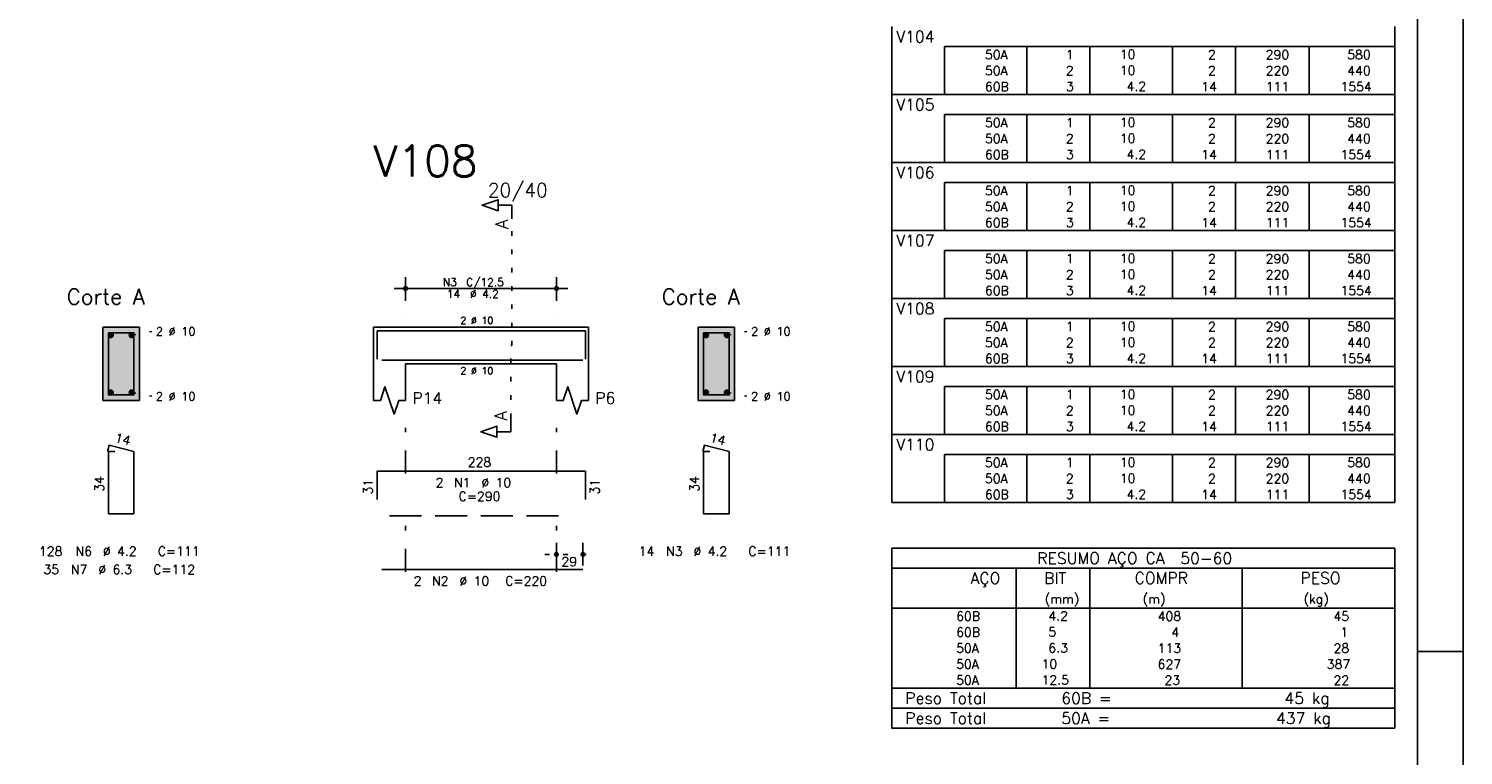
# Model space of a CAD drawing. Extents: x 0 to 84.1, y 0 to 59.4.
# Tile 6 of 7: x 52.7 to 84.1, y 27.4 to 43.3. Entities that reach past the tile are written whole.
import ezdxf

# ---------------------------------------------------------------- set-up
doc = ezdxf.new("R2010")
doc.units = 0
for name, pattern in [('ESTILO_TQS_0001', [1, 0.7, -0.3]), ('ESTILO_TQS_0002', [0.4, 0.1, -0.3]), ('ESTILO_TQS_0003', [1.5, 0.5, -0.4, 0.1, -0.5])]:
    doc.linetypes.add(name, pattern=pattern)
for name, color, linetype in [('1', 1, 'CONTINUOUS'), ('10', 10, 'CONTINUOUS'), ('2', 2, 'CONTINUOUS'), ('4', 4, 'CONTINUOUS'), ('6', 6, 'CONTINUOUS'), ('7', 7, 'CONTINUOUS')]:
    doc.layers.add(name, color=color, linetype=linetype)
doc.styles.get("Standard").update_dxf_attribs({"font": 'ROMANS.SHX'})

msp = doc.modelspace()

# ---------------------------------------------------------------- linework, layer by layer
at = {"layer": '1', "linetype": 'ESTILO_TQS_0002'}
for p, q in [((63.285, 36.39187), (63.285, 39.16187)), ((54.965, 36.61687), (55.41, 36.70187)), ((67.985, 36.61687), (68.43, 36.70187)), ((63.26, 34.80687), (63.26, 36.39187)), ((63.26, 36.39187), (63.285, 36.39187)), ((54.965, 35.36687), (55.41, 35.28187)), ((67.985, 35.36687), (68.43, 35.28187)), ((64.01, 31.82187), (65.09, 31.82187))]:
    msp.add_line(p, q, dxfattribs=at)
at = {"layer": '1', "linetype": 'ESTILO_TQS_0001'}
msp.add_line((60.61, 32.66687), (64.61, 32.66687), dxfattribs=at)
at = {"layer": '1', "linetype": 'CONTINUOUS'}
for centre in [(54.515, 36.61687), (54.965, 36.61687), (67.535, 36.61687), (67.985, 36.61687), (54.515, 35.36687), (54.965, 35.36687), (67.535, 35.36687), (67.985, 35.36687)]:
    msp.add_circle(centre, 0.05, dxfattribs=at)
for points in [[(54.565, 36.61687), (54.49, 36.660171), (54.468015, 36.633971)], [(54.565, 36.61687), (54.468015, 36.633971), (54.468015, 36.599769)], [(54.565, 36.61687), (54.468015, 36.599769), (54.49, 36.573569)], [(54.565, 36.61687), (54.523682, 36.66611), (54.49, 36.660171)], [(54.565, 36.61687), (54.49, 36.573569), (54.523682, 36.56763)], [(54.565, 36.61687), (54.553302, 36.649009), (54.523682, 36.66611)], [(54.565, 36.61687), (54.523682, 36.56763), (54.553302, 36.584731)], [(54.565, 36.61687), (54.553302, 36.584731), (54.565, 36.61687)], [(55.015, 36.61687), (54.94, 36.660171), (54.918015, 36.633971)], [(55.015, 36.61687), (54.918015, 36.633971), (54.918015, 36.599769)], [(55.015, 36.61687), (54.918015, 36.599769), (54.94, 36.573569)], [(55.015, 36.61687), (54.973682, 36.66611), (54.94, 36.660171)], [(55.015, 36.61687), (54.94, 36.573569), (54.973682, 36.56763)], [(55.015, 36.61687), (55.003302, 36.649009), (54.973682, 36.66611)], [(55.015, 36.61687), (54.973682, 36.56763), (55.003302, 36.584731)], [(55.015, 36.61687), (55.003302, 36.584731), (55.015, 36.61687)], [(67.585, 36.61687), (67.51, 36.660171), (67.488015, 36.633971)], [(67.585, 36.61687), (67.488015, 36.633971), (67.488015, 36.599769)], [(67.585, 36.61687), (67.488015, 36.599769), (67.51, 36.573569)], [(67.585, 36.61687), (67.543682, 36.66611), (67.51, 36.660171)], [(67.585, 36.61687), (67.51, 36.573569), (67.543682, 36.56763)], [(67.585, 36.61687), (67.573302, 36.649009), (67.543682, 36.66611)], [(67.585, 36.61687), (67.543682, 36.56763), (67.573302, 36.584731)], [(67.585, 36.61687), (67.573302, 36.584731), (67.585, 36.61687)], [(68.035, 36.61687), (67.96, 36.660171), (67.938015, 36.633971)], [(68.035, 36.61687), (67.938015, 36.633971), (67.938015, 36.599769)], [(68.035, 36.61687), (67.938015, 36.599769), (67.96, 36.573569)], [(68.035, 36.61687), (67.993682, 36.66611), (67.96, 36.660171)], [(68.035, 36.61687), (67.96, 36.573569), (67.993682, 36.56763)], [(68.035, 36.61687), (68.023302, 36.649009), (67.993682, 36.66611)], [(68.035, 36.61687), (67.993682, 36.56763), (68.023302, 36.584731)], [(68.035, 36.61687), (68.023302, 36.584731), (68.035, 36.61687)], [(54.565, 35.36687), (54.49, 35.410171), (54.468015, 35.383971)], [(54.565, 35.36687), (54.468015, 35.383971), (54.468015, 35.349769)], [(54.565, 35.36687), (54.468015, 35.349769), (54.49, 35.323569)], [(54.565, 35.36687), (54.523682, 35.41611), (54.49, 35.410171)], [(54.565, 35.36687), (54.49, 35.323569), (54.523682, 35.31763)], [(54.565, 35.36687), (54.553302, 35.399009), (54.523682, 35.41611)], [(54.565, 35.36687), (54.523682, 35.31763), (54.553302, 35.334731)], [(54.565, 35.36687), (54.553302, 35.334731), (54.565, 35.36687)], [(55.015, 35.36687), (54.94, 35.410171), (54.918015, 35.383971)], [(55.015, 35.36687), (54.918015, 35.383971), (54.918015, 35.349769)], [(55.015, 35.36687), (54.918015, 35.349769), (54.94, 35.323569)], [(55.015, 35.36687), (54.973682, 35.41611), (54.94, 35.410171)], [(55.015, 35.36687), (54.94, 35.323569), (54.973682, 35.31763)], [(55.015, 35.36687), (55.003302, 35.399009), (54.973682, 35.41611)], [(55.015, 35.36687), (54.973682, 35.31763), (55.003302, 35.334731)], [(55.015, 35.36687), (55.003302, 35.334731), (55.015, 35.36687)], [(67.585, 35.36687), (67.51, 35.410171), (67.488015, 35.383971)], [(67.585, 35.36687), (67.488015, 35.383971), (67.488015, 35.349769)], [(67.585, 35.36687), (67.488015, 35.349769), (67.51, 35.323569)], [(67.585, 35.36687), (67.543682, 35.41611), (67.51, 35.410171)], [(67.585, 35.36687), (67.51, 35.323569), (67.543682, 35.31763)], [(67.585, 35.36687), (67.573302, 35.399009), (67.543682, 35.41611)], [(67.585, 35.36687), (67.543682, 35.31763), (67.573302, 35.334731)], [(67.585, 35.36687), (67.573302, 35.334731), (67.585, 35.36687)], [(68.035, 35.36687), (67.96, 35.410171), (67.938015, 35.383971)], [(68.035, 35.36687), (67.938015, 35.383971), (67.938015, 35.349769)], [(68.035, 35.36687), (67.938015, 35.349769), (67.96, 35.323569)], [(68.035, 35.36687), (67.993682, 35.41611), (67.96, 35.410171)], [(68.035, 35.36687), (67.96, 35.323569), (67.993682, 35.31763)], [(68.035, 35.36687), (68.023302, 35.399009), (67.993682, 35.41611)], [(68.035, 35.36687), (67.993682, 35.31763), (68.023302, 35.334731)], [(68.035, 35.36687), (68.023302, 35.334731), (68.035, 35.36687)]]:
    msp.add_solid(points, dxfattribs=at)
at = {"layer": '10', "linetype": 'CONTINUOUS'}
for points in [[(55.14, 35.19187), (55.14, 36.79187), (54.34, 36.79187)], [(55.14, 35.19187), (54.34, 36.79187), (54.34, 35.19187)], [(68.16, 35.19187), (68.16, 36.79187), (67.36, 36.79187)], [(68.16, 35.19187), (67.36, 36.79187), (67.36, 35.19187)], [(55.14, 35.19187), (54.34, 35.19187), (55.14, 35.19187)], [(68.16, 35.19187), (67.36, 35.19187), (68.16, 35.19187)]]:
    msp.add_solid(points, dxfattribs=at)
at = {"layer": '2', "linetype": 'CONTINUOUS'}
for p, q in [((84.100006, 0), (84.100006, 59.400002)), ((71.6, 42.932506), (71.6, 43.370006)), ((82.6, 42.932506), (82.6, 43.370006)), ((71.6, 42.582506), (71.6, 42.932506)), ((82.6, 42.932506), (72.75, 42.932506)), ((72.75, 42.932506), (72.75, 42.582506)), ((74.55, 42.932506), (74.55, 42.582506)), ((75.93, 42.932506), (75.93, 42.582506)), ((77.74, 42.932506), (77.74, 42.582506)), ((79.12, 42.932506), (79.12, 42.582506)), ((80.73, 42.932506), (80.73, 42.582506)), ((82.6, 42.582506), (82.6, 42.932506)), ((71.6, 42.232506), (71.6, 42.582506)), ((72.75, 42.582506), (72.75, 42.232506)), ((74.55, 42.582506), (74.55, 42.232506)), ((75.93, 42.582506), (75.93, 42.232506)), ((77.74, 42.582506), (77.74, 42.232506)), ((79.12, 42.582506), (79.12, 42.232506)), ((80.73, 42.582506), (80.73, 42.232506)), ((82.6, 42.232506), (82.6, 42.582506)), ((71.6, 41.882506), (71.6, 42.232506)), ((72.75, 42.232506), (72.75, 41.882506)), ((74.55, 42.232506), (74.55, 41.882506)), ((75.93, 42.232506), (75.93, 41.882506)), ((77.74, 42.232506), (77.74, 41.882506)), ((79.12, 42.232506), (79.12, 41.882506)), ((80.73, 42.232506), (80.73, 41.882506)), ((82.6, 41.882506), (82.6, 42.232506)), ((71.6, 41.445006), (71.6, 41.882506)), ((71.6, 41.882506), (82.6, 41.882506)), ((82.6, 41.445006), (82.6, 41.882506)), ((71.6, 41.095006), (71.6, 41.445006)), ((82.6, 41.445006), (72.75, 41.445006)), ((72.75, 41.445006), (72.75, 41.095006)), ((74.55, 41.445006), (74.55, 41.095006)), ((75.93, 41.445006), (75.93, 41.095006)), ((77.74, 41.445006), (77.74, 41.095006)), ((79.12, 41.445006), (79.12, 41.095006)), ((80.73, 41.445006), (80.73, 41.095006)), ((82.6, 41.095006), (82.6, 41.445006)), ((71.6, 40.745006), (71.6, 41.095006)), ((72.75, 41.095006), (72.75, 40.745006)), ((74.55, 41.095006), (74.55, 40.745006)), ((75.93, 41.095006), (75.93, 40.745006)), ((77.74, 41.095006), (77.74, 40.745006)), ((79.12, 41.095006), (79.12, 40.745006)), ((80.73, 41.095006), (80.73, 40.745006)), ((82.6, 40.745006), (82.6, 41.095006)), ((71.6, 40.395006), (71.6, 40.745006)), ((72.75, 40.745006), (72.75, 40.395006)), ((74.55, 40.745006), (74.55, 40.395006)), ((75.93, 40.745006), (75.93, 40.395006)), ((77.74, 40.745006), (77.74, 40.395006)), ((79.12, 40.745006), (79.12, 40.395006)), ((80.73, 40.745006), (80.73, 40.395006)), ((82.6, 40.395006), (82.6, 40.745006)), ((71.6, 39.957506), (71.6, 40.395006)), ((71.6, 40.395006), (82.6, 40.395006)), ((82.6, 39.957506), (82.6, 40.395006)), ((71.6, 39.607506), (71.6, 39.957506)), ((82.6, 39.957506), (72.75, 39.957506)), ((72.75, 39.957506), (72.75, 39.607506)), ((74.55, 39.957506), (74.55, 39.607506)), ((75.93, 39.957506), (75.93, 39.607506)), ((77.74, 39.957506), (77.74, 39.607506)), ((79.12, 39.957506), (79.12, 39.607506)), ((80.73, 39.957506), (80.73, 39.607506)), ((82.6, 39.607506), (82.6, 39.957506)), ((71.6, 39.257506), (71.6, 39.607506)), ((72.75, 39.607506), (72.75, 39.257506)), ((74.55, 39.607506), (74.55, 39.257506)), ((75.93, 39.607506), (75.93, 39.257506)), ((77.74, 39.607506), (77.74, 39.257506)), ((79.12, 39.607506), (79.12, 39.257506)), ((80.73, 39.607506), (80.73, 39.257506)), ((82.6, 39.257506), (82.6, 39.607506)), ((71.6, 38.907506), (71.6, 39.257506)), ((72.75, 39.257506), (72.75, 38.907506)), ((74.55, 39.257506), (74.55, 38.907506)), ((75.93, 39.257506), (75.93, 38.907506)), ((77.74, 39.257506), (77.74, 38.907506)), ((79.12, 39.257506), (79.12, 38.907506)), ((80.73, 39.257506), (80.73, 38.907506)), ((82.6, 38.907506), (82.6, 39.257506)), ((71.6, 38.470006), (71.6, 38.907506)), ((71.6, 38.907506), (82.6, 38.907506)), ((82.6, 38.470006), (82.6, 38.907506)), ((71.6, 38.120007), (71.6, 38.470006)), ((82.6, 38.470006), (72.75, 38.470006)), ((72.75, 38.470006), (72.75, 38.120007)), ((74.55, 38.470006), (74.55, 38.120007)), ((75.93, 38.470006), (75.93, 38.120007)), ((77.74, 38.470006), (77.74, 38.120007)), ((79.12, 38.470006), (79.12, 38.120007)), ((80.73, 38.470006), (80.73, 38.120007)), ((82.6, 38.120007), (82.6, 38.470006)), ((71.6, 37.770007), (71.6, 38.120007)), ((72.75, 38.120007), (72.75, 37.770007)), ((74.55, 38.120007), (74.55, 37.770007)), ((75.93, 38.120007), (75.93, 37.770007)), ((77.74, 38.120007), (77.74, 37.770007)), ((79.12, 38.120007), (79.12, 37.770007)), ((80.73, 38.120007), (80.73, 37.770007)), ((82.6, 37.770007), (82.6, 38.120007)), ((60.96, 37.37187), (60.96, 37.89187)), ((64.26, 37.37187), (64.26, 37.89187)), ((71.6, 37.420007), (71.6, 37.770007)), ((72.75, 37.770007), (72.75, 37.420007)), ((74.55, 37.770007), (74.55, 37.420007)), ((75.93, 37.770007), (75.93, 37.420007)), ((77.74, 37.770007), (77.74, 37.420007)), ((79.12, 37.770007), (79.12, 37.420007)), ((80.73, 37.770007), (80.73, 37.420007)), ((82.6, 37.420007), (82.6, 37.770007)), ((60.71, 37.64187), (64.51, 37.64187)), ((71.6, 36.982507), (71.6, 37.420007)), ((71.6, 37.420007), (82.6, 37.420007)), ((82.6, 36.982507), (82.6, 37.420007)), ((60.96, 37.12187), (60.96, 37.12187)), ((64.26, 37.12187), (64.26, 37.12187)), ((55.14, 36.79187), (54.34, 36.79187)), ((54.34, 36.79187), (54.34, 35.19187)), ((55.14, 35.19187), (55.14, 36.79187)), ((60.26, 36.79187), (60.26, 35.99187)), ((60.26, 36.79187), (60.96, 36.79187)), ((60.96, 36.79187), (64.26, 36.79187)), ((64.26, 36.79187), (64.96, 36.79187)), ((64.96, 36.79187), (64.96, 35.99187)), ((68.16, 36.79187), (67.36, 36.79187)), ((67.36, 36.79187), (67.36, 35.19187)), ((68.16, 35.19187), (68.16, 36.79187)), ((71.6, 36.632507), (71.6, 36.982507)), ((82.6, 36.982507), (72.75, 36.982507)), ((72.75, 36.982507), (72.75, 36.632507)), ((74.55, 36.982507), (74.55, 36.632507)), ((75.93, 36.982507), (75.93, 36.632507)), ((77.74, 36.982507), (77.74, 36.632507)), ((79.12, 36.982507), (79.12, 36.632507)), ((80.73, 36.982507), (80.73, 36.632507)), ((82.6, 36.632507), (82.6, 36.982507)), ((71.6, 36.282507), (71.6, 36.632507)), ((72.75, 36.632507), (72.75, 36.282507)), ((74.55, 36.632507), (74.55, 36.282507)), ((75.93, 36.632507), (75.93, 36.282507)), ((77.74, 36.632507), (77.74, 36.282507)), ((79.12, 36.632507), (79.12, 36.282507)), ((80.73, 36.632507), (80.73, 36.282507)), ((82.6, 36.282507), (82.6, 36.632507)), ((71.6, 35.932507), (71.6, 36.282507)), ((72.75, 36.282507), (72.75, 35.932507)), ((74.55, 36.282507), (74.55, 35.932507)), ((75.93, 36.282507), (75.93, 35.932507)), ((77.74, 36.282507), (77.74, 35.932507)), ((79.12, 36.282507), (79.12, 35.932507)), ((80.73, 36.282507), (80.73, 35.932507)), ((82.6, 35.932507), (82.6, 36.282507)), ((60.26, 35.99187), (60.26, 35.19187)), ((60.96, 35.99187), (64.26, 35.99187)), ((60.96, 35.99187), (60.96, 35.19187)), ((64.26, 35.99187), (64.26, 35.19187)), ((64.96, 35.99187), (64.96, 35.19187)), ((71.6, 35.495007), (71.6, 35.932507)), ((71.6, 35.932507), (82.6, 35.932507)), ((82.6, 35.495007), (82.6, 35.932507)), ((71.6, 35.145007), (71.6, 35.495007)), ((82.6, 35.495007), (72.75, 35.495007)), ((72.75, 35.495007), (72.75, 35.145007)), ((74.55, 35.495007), (74.55, 35.145007)), ((75.93, 35.495007), (75.93, 35.145007)), ((77.74, 35.495007), (77.74, 35.145007)), ((79.12, 35.495007), (79.12, 35.145007)), ((80.73, 35.495007), (80.73, 35.145007)), ((82.6, 35.145007), (82.6, 35.495007)), ((54.34, 35.19187), (55.14, 35.19187)), ((67.36, 35.19187), (68.16, 35.19187)), ((71.6, 34.795007), (71.6, 35.145007)), ((72.75, 35.145007), (72.75, 34.795007)), ((74.55, 35.145007), (74.55, 34.795007)), ((75.93, 35.145007), (75.93, 34.795007)), ((77.74, 35.145007), (77.74, 34.795007)), ((79.12, 35.145007), (79.12, 34.795007)), ((80.73, 35.145007), (80.73, 34.795007)), ((82.6, 34.795007), (82.6, 35.145007)), ((71.6, 34.445007), (71.6, 34.795007)), ((72.75, 34.795007), (72.75, 34.445007)), ((74.55, 34.795007), (74.55, 34.445007)), ((75.93, 34.795007), (75.93, 34.445007)), ((77.74, 34.795007), (77.74, 34.445007)), ((79.12, 34.795007), (79.12, 34.445007)), ((80.73, 34.795007), (80.73, 34.445007)), ((82.6, 34.445007), (82.6, 34.795007)), ((71.6, 34.007507), (71.6, 34.445007)), ((71.6, 34.445007), (82.6, 34.445007)), ((82.6, 34.007507), (82.6, 34.445007)), ((71.6, 33.657507), (71.6, 34.007507)), ((82.6, 34.007507), (72.75, 34.007507)), ((72.75, 34.007507), (72.75, 33.657507)), ((74.55, 34.007507), (74.55, 33.657507)), ((75.93, 34.007507), (75.93, 33.657507)), ((77.74, 34.007507), (77.74, 33.657507)), ((79.12, 34.007507), (79.12, 33.657507)), ((80.73, 34.007507), (80.73, 33.657507)), ((82.6, 33.657507), (82.6, 34.007507)), ((71.6, 33.307508), (71.6, 33.657507)), ((72.75, 33.657507), (72.75, 33.307508)), ((74.55, 33.657507), (74.55, 33.307508)), ((75.93, 33.657507), (75.93, 33.307508)), ((77.74, 33.657507), (77.74, 33.307508)), ((79.12, 33.657507), (79.12, 33.307508)), ((80.73, 33.657507), (80.73, 33.307508)), ((82.6, 33.307508), (82.6, 33.657507)), ((71.6, 32.957508), (71.6, 33.307508)), ((72.75, 33.307508), (72.75, 32.957508)), ((74.55, 33.307508), (74.55, 32.957508)), ((75.93, 33.307508), (75.93, 32.957508)), ((77.74, 33.307508), (77.74, 32.957508)), ((79.12, 33.307508), (79.12, 32.957508)), ((80.73, 33.307508), (80.73, 32.957508)), ((82.6, 32.957508), (82.6, 33.307508)), ((71.6, 32.957508), (82.6, 32.957508)), ((64.26, 31.58187), (64.26, 32.07187)), ((64.84, 31.58187), (64.84, 32.07187)), ((71.6, 31.957508), (71.6, 30.645008)), ((71.6, 31.957508), (82.6, 31.957508)), ((82.6, 31.957508), (82.6, 30.645008)), ((64.26, 31.48187), (64.26, 31.48187)), ((64.84, 31.48187), (64.84, 31.48187)), ((71.6, 31.520008), (82.6, 31.520008)), ((74.32, 30.645008), (74.32, 31.520008)), ((75.93, 30.645008), (75.93, 31.520008)), ((79.265, 30.645008), (79.265, 31.520008)), ((71.6, 30.645008), (82.6, 30.645008)), ((71.6, 30.295007), (71.6, 30.645008)), ((74.32, 30.645008), (74.32, 30.295008)), ((75.93, 30.295007), (75.93, 30.645008)), ((79.265, 30.645008), (79.265, 30.295007)), ((82.6, 30.295007), (82.6, 30.645008)), ((71.6, 29.945007), (71.6, 30.295007)), ((74.32, 30.295007), (74.32, 29.945007)), ((75.93, 29.945007), (75.93, 30.295007)), ((79.265, 30.295007), (79.265, 29.945007)), ((82.6, 29.945007), (82.6, 30.295007)), ((71.6, 29.595006), (71.6, 29.945007)), ((74.32, 29.945007), (74.32, 29.595007)), ((75.93, 29.595006), (75.93, 29.945007)), ((79.265, 29.945007), (79.265, 29.595006)), ((82.6, 29.595006), (82.6, 29.945007)), ((71.6, 29.245006), (71.6, 29.595006)), ((74.32, 29.595006), (74.32, 29.245007)), ((75.93, 29.245006), (75.93, 29.595006)), ((79.265, 29.595006), (79.265, 29.245006)), ((82.6, 29.245006), (82.6, 29.595006)), ((84.100006, 29.700001), (83.100006, 29.700001)), ((71.6, 28.895006), (71.6, 29.245006)), ((74.32, 29.245006), (74.32, 28.895006)), ((75.93, 28.895006), (75.93, 29.245006)), ((79.265, 29.245006), (79.265, 28.895006)), ((82.6, 28.895006), (82.6, 29.245006)), ((71.6, 28.895006), (82.6, 28.895006)), ((71.6, 28.457506), (71.6, 28.895006)), ((71.6, 28.895006), (82.6, 28.895006)), ((82.6, 28.457506), (82.6, 28.895006)), ((82.6, 28.457506), (71.6, 28.457506)), ((71.6, 28.020006), (71.6, 28.457506)), ((71.6, 28.457506), (82.6, 28.457506)), ((82.6, 28.020006), (82.6, 28.457506)), ((82.6, 28.020006), (71.6, 28.020006)), ((71.6, 28.020006), (82.6, 28.020006))]:
    msp.add_line(p, q, dxfattribs=at)
at = {"layer": '2', "linetype": 'ESTILO_TQS_0003'}
for p, q in [((60.96, 33.59387), (60.96, 34.69187)), ((64.26, 33.59387), (64.26, 34.69187)), ((60.96, 31.44387), (60.96, 32.78987)), ((64.26, 31.44387), (64.26, 32.78987))]:
    msp.add_line(p, q, dxfattribs=at)
at = {"layer": '2', "linetype": 'CONTINUOUS'}
for points in [[(83.100006, 1), (2.5, 1), (2.5, 58.400002), (83.100006, 58.400002), (83.100006, 1)], [(63.285, 39.16187), (63.285, 39.46187), (62.985, 39.46187), (62.985, 39.34187), (62.635, 39.46187), (62.985, 39.58187), (62.985, 39.46187)], [(60.26, 35.19187), (60.41, 35.19187), (60.51, 35.49187), (60.71, 34.89187), (60.81, 35.19187), (60.96, 35.19187)], [(64.26, 35.19187), (64.41, 35.19187), (64.51, 35.49187), (64.71, 34.89187), (64.81, 35.19187), (64.96, 35.19187)], [(63.26, 34.80687), (63.26, 34.50687), (62.96, 34.50687), (62.96, 34.38687), (62.61, 34.50687), (62.96, 34.62687), (62.96, 34.50687)]]:
    msp.add_lwpolyline(points, dxfattribs=at)
for centre, radius in [((60.96, 37.64187), 0.041625), ((60.96, 37.64187), 0.02075), ((64.26, 37.64187), 0.041625), ((64.26, 37.64187), 0.02075), ((64.26, 31.82187), 0.04), ((64.26, 31.82187), 0.02), ((64.84, 31.82187), 0.04), ((64.84, 31.82187), 0.02)]:
    msp.add_circle(centre, radius, dxfattribs=at)
at = {"layer": '4', "linetype": 'CONTINUOUS'}
for p, q in [((60.34, 36.09187), (60.34, 36.71187)), ((60.34, 36.71187), (64.9, 36.71187)), ((64.9, 36.71187), (64.9, 36.09187)), ((60.44, 36.07187), (64.84, 36.07187))]:
    msp.add_line(p, q, dxfattribs=at)
for points in [[(54.46, 36.67187), (54.46, 35.31187), (55.02, 35.31187), (55.02, 36.67187), (54.46, 36.67187)], [(67.48, 36.67187), (67.48, 35.31187), (68.04, 35.31187), (68.04, 36.67187), (67.48, 36.67187)]]:
    msp.add_lwpolyline(points, dxfattribs=at)
at = {"layer": '6', "linetype": 'CONTINUOUS'}
for p, q in [((54.477782, 34.21187), (54.442782, 34.076316)), ((55.02, 34.07187), (54.477782, 34.21187)), ((67.497782, 34.21187), (67.462782, 34.076316)), ((68.04, 34.07187), (67.497782, 34.21187)), ((54.6, 34.07187), (54.46, 34.07187)), ((54.46, 34.07187), (54.46, 32.71187)), ((55.02, 32.71187), (55.02, 34.07187)), ((67.62, 34.07187), (67.48, 34.07187)), ((67.48, 34.07187), (67.48, 32.71187)), ((68.04, 32.71187), (68.04, 34.07187)), ((60.34, 33.02187), (60.34, 33.64187)), ((60.34, 33.64187), (64.9, 33.64187)), ((64.9, 33.64187), (64.9, 33.02187)), ((54.46, 32.71187), (55.02, 32.71187)), ((67.48, 32.71187), (68.04, 32.71187)), ((60.44, 31.49187), (64.84, 31.49187))]:
    msp.add_line(p, q, dxfattribs=at)

# ---------------------------------------------------------------- texts
at = {"layer": '2', "linetype": 'CONTINUOUS'}
for s, height, p in [('V104', 0.25, (71.695798, 43.026256)), ('     50A', 0.2, (72.889661, 42.657506)), ('  1', 0.2, (75.13, 42.657506)), ('   10  ', 0.2, (76.136543, 42.663549)), ('    2', 0.2, (77.92, 42.657506)), ('   290', 0.2, (79.33, 42.657506)), ('    580', 0.2, (80.963622, 42.657506)), ('     50A', 0.2, (72.889661, 42.307506)), ('  2', 0.2, (75.13, 42.307506)), ('   10  ', 0.2, (76.136543, 42.31355)), ('    2', 0.2, (77.92, 42.307506)), ('   220', 0.2, (79.33, 42.307506)), ('    440', 0.2, (80.963622, 42.307506)), ('     60B', 0.2, (72.889661, 41.957506)), ('  3', 0.2, (75.13, 41.957506)), ('    4.2', 0.2, (76.136543, 41.96355)), ('   14', 0.2, (77.92, 41.957506)), ('   111', 0.2, (79.33, 41.957506)), ('   1554', 0.2, (80.963622, 41.957506)), ('V105', 0.25, (71.695798, 41.538756)), ('     50A', 0.2, (72.889661, 41.170006)), ('  1', 0.2, (75.13, 41.170006)), ('   10  ', 0.2, (76.136543, 41.17605)), ('    2', 0.2, (77.92, 41.170006)), ('   290', 0.2, (79.33, 41.170006)), ('    580', 0.2, (80.963622, 41.170006)), ('     50A', 0.2, (72.889661, 40.820006)), ('  2', 0.2, (75.13, 40.820006)), ('   10  ', 0.2, (76.136543, 40.82605)), ('    2', 0.2, (77.92, 40.820006)), ('   220', 0.2, (79.33, 40.820006)), ('    440', 0.2, (80.963622, 40.820006)), ('     60B', 0.2, (72.889661, 40.470006)), ('  3', 0.2, (75.13, 40.470006)), ('    4.2', 0.2, (76.136543, 40.47605)), ('   14', 0.2, (77.92, 40.470006)), ('   111', 0.2, (79.33, 40.470006)), ('   1554', 0.2, (80.963622, 40.470006)), ('V106', 0.25, (71.695798, 40.051256)), ('20/40', 0.3, (62.76, 39.64187)), ('     50A', 0.2, (72.889661, 39.682506)), ('  1', 0.2, (75.13, 39.682506)), ('   10  ', 0.2, (76.136543, 39.68855)), ('    2', 0.2, (77.92, 39.682506)), ('   290', 0.2, (79.33, 39.682506)), ('    580', 0.2, (80.963622, 39.682506)), ('     50A', 0.2, (72.889661, 39.332506)), ('  2', 0.2, (75.13, 39.332506)), ('   10  ', 0.2, (76.136543, 39.33855)), ('    2', 0.2, (77.92, 39.332506)), ('   220', 0.2, (79.33, 39.332506)), ('    440', 0.2, (80.963622, 39.332506)), ('     60B', 0.2, (72.889661, 38.982506)), ('  3', 0.2, (75.13, 38.982506)), ('    4.2', 0.2, (76.136543, 38.98855)), ('   14', 0.2, (77.92, 38.982506)), ('   111', 0.2, (79.33, 38.982506)), ('   1554', 0.2, (80.963622, 38.982506)), ('V107', 0.25, (71.695798, 38.563756)), ('     50A', 0.2, (72.889661, 38.195006)), ('  1', 0.2, (75.13, 38.195006)), ('   10  ', 0.2, (76.136543, 38.20105)), ('    2', 0.2, (77.92, 38.195006)), ('   290', 0.2, (79.33, 38.195006)), ('    580', 0.2, (80.963622, 38.195006)), ('     50A', 0.2, (72.889661, 37.845006)), ('  2', 0.2, (75.13, 37.845006)), ('   10  ', 0.2, (76.136543, 37.85105)), ('    2', 0.2, (77.92, 37.845006)), ('   220', 0.2, (79.33, 37.845006)), ('    440', 0.2, (80.963622, 37.845006)), ('N3', 0.17, (61.777, 37.69287)), ('C/12.5', 0.17, (62.287, 37.69287)), ('     60B', 0.2, (72.889661, 37.495007)), ('  3', 0.2, (75.13, 37.495007)), ('    4.2', 0.2, (76.136543, 37.50105)), ('   14', 0.2, (77.92, 37.495007)), ('   111', 0.2, (79.33, 37.495007)), ('   1554', 0.2, (80.963622, 37.495007)), ('Corte A', 0.34, (53.55, 37.29187)), ('14', 0.17, (61.862, 37.43787)), ('%%c 4.2', 0.17, (62.372, 37.43787)), ('Corte A', 0.34, (66.57, 37.29187)), ('V108', 0.25, (71.695798, 37.076257)), ('2 %%c 10', 0.18, (55.5, 36.61187)), ('2 %%c 10', 0.15, (62.16, 36.86687)), ('2 %%c 10', 0.18, (68.52, 36.61187)), ('     50A', 0.2, (72.889661, 36.707507)), ('  1', 0.2, (75.13, 36.707507)), ('   10  ', 0.2, (76.136543, 36.713551)), ('    2', 0.2, (77.92, 36.707507)), ('   290', 0.2, (79.33, 36.707507)), ('    580', 0.2, (80.963622, 36.707507)), ('     50A', 0.2, (72.889661, 36.357507)), ('  2', 0.2, (75.13, 36.357507)), ('   10  ', 0.2, (76.136543, 36.363551)), ('    2', 0.2, (77.92, 36.357507)), ('   220', 0.2, (79.33, 36.357507)), ('    440', 0.2, (80.963622, 36.357507)), ('     60B', 0.2, (72.889661, 36.007507)), ('  3', 0.2, (75.13, 36.007507)), ('    4.2', 0.2, (76.136543, 36.013551)), ('   14', 0.2, (77.92, 36.007507)), ('   111', 0.2, (79.33, 36.007507)), ('   1554', 0.2, (80.963622, 36.007507)), ('2 %%c 10', 0.15, (62.16, 35.76687)), ('V109', 0.25, (71.695798, 35.588757)), ('2 %%c 10', 0.18, (55.5, 35.19187)), ('P14', 0.25, (61.11, 35.11687)), ('P6', 0.25, (65.11, 35.11687)), ('2 %%c 10', 0.18, (68.52, 35.19187)), ('     50A', 0.2, (72.889661, 35.220007)), ('  1', 0.2, (75.13, 35.220007)), ('   10  ', 0.2, (76.136543, 35.226051)), ('    2', 0.2, (77.92, 35.220007)), ('   290', 0.2, (79.33, 35.220007)), ('    580', 0.2, (80.963622, 35.220007)), ('     50A', 0.2, (72.889661, 34.870007)), ('  2', 0.2, (75.13, 34.870007)), ('   10  ', 0.2, (76.136543, 34.876051)), ('    2', 0.2, (77.92, 34.870007)), ('   220', 0.2, (79.33, 34.870007)), ('    440', 0.2, (80.963622, 34.870007)), ('     60B', 0.2, (72.889661, 34.520007)), ('  3', 0.2, (75.13, 34.520007)), ('    4.2', 0.2, (76.136543, 34.526051)), ('   14', 0.2, (77.92, 34.520007)), ('   111', 0.2, (79.33, 34.520007)), ('   1554', 0.2, (80.963622, 34.520007)), ('V110', 0.25, (71.695798, 34.101257)), ('228', 0.2, (62.32, 33.74187)), ('     50A', 0.2, (72.889661, 33.732507)), ('  1', 0.2, (75.13, 33.732507)), ('   10  ', 0.2, (76.136543, 33.738551)), ('    2', 0.2, (77.92, 33.732507)), ('   290', 0.2, (79.33, 33.732507)), ('    580', 0.2, (80.963622, 33.732507)), ('     50A', 0.2, (72.889661, 33.382507)), ('  2', 0.2, (75.13, 33.382507)), ('   10  ', 0.2, (76.136543, 33.388551)), ('    2', 0.2, (77.92, 33.382507)), ('   220', 0.2, (79.33, 33.382507)), ('    440', 0.2, (80.963622, 33.382507)), ('2', 0.2, (61.62, 33.29187)), ('N1', 0.2, (62.02, 33.29187)), ('%%c 10', 0.2, (62.62, 33.29187)), ('C=290', 0.2, (62.12, 32.99187)), ('     60B', 0.2, (72.889661, 33.032507)), ('  3', 0.2, (75.13, 33.032507)), ('    4.2', 0.2, (76.136543, 33.038551)), ('   14', 0.2, (77.92, 33.032507)), ('   111', 0.2, (79.33, 33.032507)), ('   1554', 0.2, (80.963622, 33.032507)), ('128', 0.2, (52.94, 31.79187)), ('N6', 0.2, (53.74, 31.79187)), ('%%c 4.2', 0.2, (54.34, 31.79187)), ('C=111', 0.2, (55.54, 31.79187)), ('29', 0.2, (64.37, 31.56187)), ('14', 0.2, (66.06, 31.79187)), ('N3', 0.2, (66.66, 31.79187)), ('%%c 4.2', 0.2, (67.26, 31.79187)), ('C=111', 0.2, (68.46, 31.79187)), ('RESUMO AÇO CA  50-60', 0.25, (74.780497, 31.613758)), ('35', 0.2, (53.04, 31.39187)), ('N7', 0.2, (53.64, 31.39187)), ('%%c 6.3', 0.2, (54.24, 31.39187)), ('C=112', 0.2, (55.44, 31.39187)), ('AÇO', 0.25, (73.31958, 31.176258)), ('BIT', 0.25, (74.93, 31.176258)), ('COMPR', 0.25, (76.908841, 31.179859)), ('PESO', 0.25, (80.53784, 31.179859)), ('2', 0.2, (61.14, 31.14187)), ('N2', 0.2, (61.54, 31.14187)), ('%%c 10', 0.2, (62.14, 31.14187)), ('C=220', 0.2, (63.14, 31.14187)), ('(mm)', 0.2, (74.943861, 30.748758)), ('(m)', 0.2, (77.086146, 30.748758)), ('(kg)', 0.2, (80.606442, 30.748758)), ('     60B', 0.2, (72.259661, 30.370008)), ('    4.2', 0.2, (74.426542, 30.376051)), ('     408', 0.2, (76.667658, 30.370008)), ('     45', 0.2, (80.515265, 30.370008)), ('     60B', 0.2, (72.259661, 30.020007)), ('    5  ', 0.2, (74.426542, 30.026051)), ('       4', 0.2, (76.667658, 30.020008)), ('      1', 0.2, (80.515265, 30.020008)), ('     50A', 0.2, (72.259661, 29.670007)), ('    6.3', 0.2, (74.426542, 29.676051)), ('     113', 0.2, (76.667658, 29.670007)), ('     28', 0.2, (80.515265, 29.670007)), ('     50A', 0.2, (72.259661, 29.320006)), ('   10  ', 0.2, (74.426542, 29.32605)), ('     627', 0.2, (76.667658, 29.320007)), ('    387', 0.2, (80.515265, 29.320007)), ('     50A', 0.2, (72.259661, 28.970006)), ('   12.5', 0.2, (74.426542, 28.97605)), ('      23', 0.2, (76.667658, 28.970006)), ('     22', 0.2, (80.515265, 28.970006)), ('Peso Total        60B =', 0.25, (71.892829, 28.551256)), ('     45 kg', 0.25, (79.257004, 28.551256)), ('Peso Total        50A =', 0.25, (71.892829, 28.113756)), ('    437 kg', 0.25, (79.257004, 28.113756))]:
    msp.add_text(s, height=height, dxfattribs=at).set_placement(p)
for s, height, rotation, p in [('A', 0.272, 90, (63.2034, 38.94427)), ('A', 0.272, 90, (63.1784, 34.75247)), ('14', 0.2, 345.522488, (54.580242, 34.288695)), ('14', 0.2, 345.522488, (67.600242, 34.288695)), ('34', 0.2, 90, (54.36, 33.19187)), ('31', 0.2, 90, (60.24, 33.13187)), ('31', 0.2, 90, (65.2, 33.13187)), ('34', 0.2, 90, (67.38, 33.19187))]:
    msp.add_text(s, height=height, rotation=rotation, dxfattribs=at).set_placement(p)
at = {"layer": '7', "linetype": 'CONTINUOUS'}
msp.add_text('V108', height=0.68, dxfattribs=at).set_placement((60.26, 40.09187))

doc.saveas('drawing.dxf')
